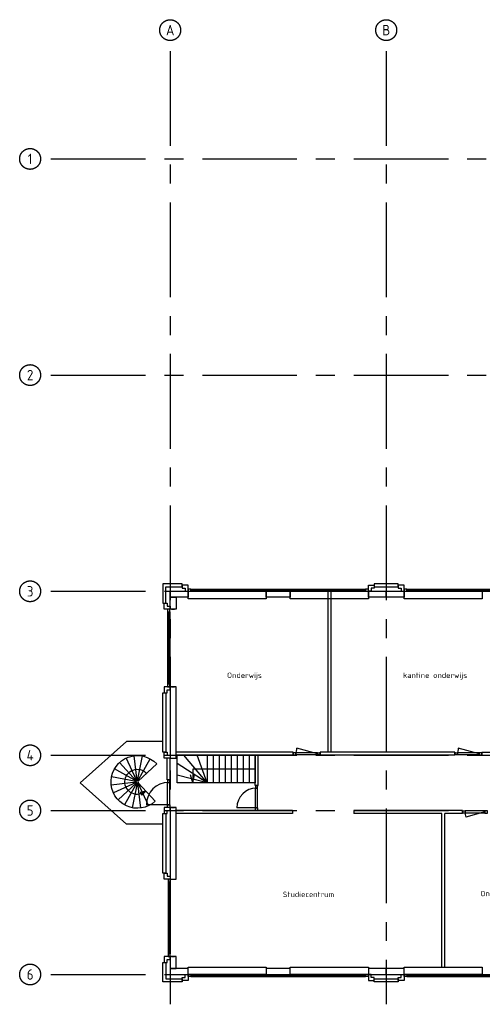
# Model space of a CAD drawing. Extents: x 6178 to 48598, y 7906 to 40924.
# Tile 1 of 2: x 6178 to 21703, y 7906 to 40924. Entities that reach past the tile are written whole.
import ezdxf
from ezdxf.enums import TextEntityAlignment as Align

# ---------------------------------------------------------------- set-up
doc = ezdxf.new("R2010")
doc.units = 0
doc.header["$LTSCALE"] = 100
doc.linetypes.add('CENTER', pattern=[50.8, 31.75, -6.35, 6.35, -6.35])
doc.layers.get('0').update_dxf_attribs({"linetype": 'CONTINUOUS'})
for name, color, linetype in [('AL21----', 8, 'CONTINUOUS'), ('AL22----', 8, 'CONTINUOUS'), ('AL24----', 8, 'CONTINUOUS'), ('AL28----', 8, 'CONTINUOUS'), ('AL31----', 8, 'CONTINUOUS'), ('AL32----', 8, 'CONTINUOUS'), ('BL$7----', 1, 'CENTER'), ('text', 1, 'CONTINUOUS')]:
    doc.layers.add(name, color=color, linetype=linetype)
doc.styles.add('BURO-018', font='Isocp.shx', dxfattribs={"height": 180})
doc.styles.add('BURO-035', font='Isocp.shx', dxfattribs={"height": 350})

# ---------------------------------------------------------------- blocks, each defined once
blk = doc.blocks.new('*U28', base_point=(19722, 33387))
at = {"color": 0}
for p, q in [((19687, 34687, 800), (19687, 34597, 800)), ((19757, 34687, 800), (19687, 34687, 800)), ((19757, 34597, 800), (19757, 34687, 800)), ((19687, 34597, 800), (19757, 34597, 800)), ((19687, 34597, 800), (19687, 32177, 800)), ((19722, 34597, 890), (19722, 32177, 890)), ((19757, 34597, 800), (19757, 32177, 800)), ((19687, 32177, 800), (19687, 32087, 800)), ((19757, 32177, 800), (19687, 32177, 800)), ((19687, 32087, 800), (19757, 32087, 800)), ((19757, 32087, 800), (19757, 32177, 800))]:
    blk.add_line(p, q, dxfattribs=at)
blk = doc.blocks.new('*U29', base_point=(19722, 24337))
at = {"color": 0}
for p, q in [((19687, 25637, 800), (19687, 25547, 800)), ((19757, 25637, 800), (19687, 25637, 800)), ((19687, 25547, 800), (19757, 25547, 800)), ((19687, 25547, 800), (19687, 23127, 800)), ((19722, 25547, 890), (19722, 23127, 890)), ((19757, 25547, 800), (19757, 25637, 800)), ((19757, 25547, 800), (19757, 23127, 800)), ((19687, 23127, 800), (19687, 23037, 800)), ((19757, 23127, 800), (19687, 23127, 800)), ((19757, 23037, 800), (19757, 23127, 800)), ((19687, 23037, 800), (19757, 23037, 800))]:
    blk.add_line(p, q, dxfattribs=at)
blk = doc.blocks.new('*U30', base_point=(19722, 28501))
at = {"color": 0}
for p, q in [((19687, 28966), (19687, 28876)), ((19757, 28966), (19687, 28966)), ((19687, 28876), (19757, 28876)), ((19687, 28127), (19687, 28876)), ((19757, 28876), (19757, 28966)), ((19757, 28127), (19757, 28876)), ((19722, 28127), (18972, 28127)), ((19687, 28037), (19687, 28127)), ((19687, 28127), (19757, 28127)), ((19757, 28127), (19757, 28037)), ((19757, 28037), (19687, 28037))]:
    blk.add_line(p, q, dxfattribs=at)
blk.add_arc((19722, 28127), 749, 90, 180, dxfattribs=at)
blk = doc.blocks.new('*U32', base_point=(23247, 22387))
at = {"color": 0}
for p, q in [((20222, 22422, 800), (20312, 22422, 800)), ((20222, 22352, 800), (20222, 22422, 800)), ((20312, 22352, 800), (20222, 22352, 800)), ((20312, 22422, 800), (20312, 22352, 800)), ((20312, 22422, 800), (26182, 22422, 800)), ((20312, 22387, 890), (26182, 22387, 890)), ((20312, 22352, 800), (26182, 22352, 800)), ((26182, 22422, 800), (26272, 22422, 800)), ((26182, 22352, 800), (26182, 22422, 800)), ((26272, 22352, 800), (26182, 22352, 800)), ((26272, 22422, 800), (26272, 22352, 800))]:
    blk.add_line(p, q, dxfattribs=at)
blk = doc.blocks.new('*U11', base_point=(29819, 29837))
at = {"color": 0}
for p, q in [((29369, 29872), (29459, 29872)), ((29369, 29802), (29369, 29872)), ((29459, 29802), (29369, 29802)), ((29459, 29872), (29459, 29802)), ((30179, 29872), (29459, 29872)), ((30179, 29802), (29459, 29802)), ((30179, 29837), (29483, 30023)), ((30269, 29872), (30179, 29872)), ((30179, 29872), (30179, 29802)), ((30179, 29802), (30269, 29802)), ((30269, 29802), (30269, 29872))]:
    blk.add_line(p, q, dxfattribs=at)
blk.add_arc((30179, 29837), 720, 165, 180, dxfattribs=at)
blk = doc.blocks.new('*U12', base_point=(26188, 29837))
at = {"color": 0}
for p, q in [((25828, 29872), (25738, 29872)), ((25738, 29872), (25738, 29802)), ((25738, 29802), (25828, 29802)), ((25828, 29802), (25828, 29872)), ((26548, 29872), (25828, 29872)), ((26548, 29802), (25828, 29802)), ((26548, 29837), (25853, 30023)), ((26548, 29802), (26548, 29872)), ((26548, 29872), (26638, 29872)), ((26638, 29802), (26548, 29802)), ((26638, 29872), (26638, 29802))]:
    blk.add_line(p, q, dxfattribs=at)
blk.add_arc((26548, 29837), 720, 165, 180, dxfattribs=at)
blk = doc.blocks.new('*U13', base_point=(29847, 27887))
at = {"color": 0}
for p, q in [((29426, 27922), (29516, 27922)), ((29426, 27852), (29426, 27922)), ((29516, 27852), (29426, 27852)), ((29516, 27922), (29516, 27852)), ((30178, 27922), (29516, 27922)), ((30178, 27852), (29516, 27852)), ((30178, 27887), (29539, 27715)), ((30268, 27922), (30178, 27922)), ((30178, 27922), (30178, 27852)), ((30178, 27852), (30268, 27852)), ((30268, 27852), (30268, 27922))]:
    blk.add_line(p, q, dxfattribs=at)
blk.add_arc((30178, 27887), 662, 180, 195, dxfattribs=at)
blk = doc.blocks.new('*U14', base_point=(23322, 28357))
at = {"color": 0}
for p, q in [((23287, 28777), (23287, 28687)), ((23357, 28777), (23287, 28777)), ((23357, 28687), (23357, 28777)), ((23287, 28687), (23357, 28687)), ((23287, 28027), (23287, 28687)), ((23357, 28027), (23357, 28687)), ((23322, 28027), (22662, 28027)), ((23287, 27937), (23287, 28027)), ((23287, 28027), (23357, 28027)), ((23357, 27937), (23287, 27937)), ((23357, 28027), (23357, 27937))]:
    blk.add_line(p, q, dxfattribs=at)
blk.add_arc((23322, 28027), 660, 90, 180, dxfattribs=at)
blk = doc.blocks.new('114-35I')
at = {"color": 0, "linetype": 'Continuous'}
for p, q in [((0, 0), (-925, 0)), ((-925, 0), (-925, -2621)), ((0, -2621), (0, 0)), ((0, -1008), (-925, -225)), ((0, -1008), (-649, 0)), ((0, -1008), (-258, 0)), ((-462, -2621), (-462, -522)), ((-462, -522), (0, -522)), ((0, -522), (-274, -445)), ((0, -522), (-269, -587)), ((0, -1008), (-925, -669)), ((-925, -1008), (0, -1008)), ((-925, -1210), (0, -1210)), ((-925, -1411), (0, -1411)), ((-925, -1613), (0, -1613)), ((-925, -1814), (0, -1814)), ((-925, -2016), (0, -2016)), ((-925, -2218), (0, -2218)), ((-925, -2419), (0, -2419)), ((-925, -2621), (0, -2621))]:
    blk.add_line(p, q, dxfattribs=at)
blk = doc.blocks.new('114-35G')
at = {"color": 0, "linetype": 'Continuous'}
for p, q in [((-24, 32), (-520, 716)), ((-12, 38), (-273, 842)), ((0, 40), (0, 885)), ((12, 38), (273, 842)), ((24, 32), (520, 716)), ((-32, 24), (-716, 520)), ((32, 24), (716, 520)), ((-40, 0), (-885, 0)), ((-38, 12), (-842, 273)), ((38, 12), (842, 273)), ((40, 0), (885, 0)), ((0, -40), (0, -885)), ((0, -423), (174, -330)), ((12, -38), (273, -842)), ((24, -32), (520, -716)), ((32, -24), (716, -520)), ((38, -12), (842, -273)), ((174, -330), (197, -429)), ((0, -423), (197, -429))]:
    blk.add_line(p, q, dxfattribs=at)
blk.add_circle((0, 0), 40, dxfattribs=at)
for radius in [885, 422]:
    blk.add_arc((0, 0), radius, 270, 180, dxfattribs=at)

msp = doc.modelspace()

# ---------------------------------------------------------------- linework, layer by layer
at = {"layer": 'AL21----', "linetype": 'Continuous'}
for p, q in [((11278, 21156), (11378, 21156)), ((11278, 18556), (11378, 18556)), ((11128, 15435), (11128, 16156)), ((11228, 15435), (11228, 16156)), ((11128, 15435), (11228, 15435)), ((11278, 14506), (11378, 14506)), ((11278, 12106), (11378, 12106)), ((11278, 9506), (11378, 9506))]:
    msp.add_line(p, q, dxfattribs=at)
at = {"layer": 'AL22----'}
for p, q in [((16515, 21756), (16515, 16356)), ((16615, 21756), (16615, 16356)), ((21683, 16356), (23765, 16356)), ((21683, 16256), (23917, 16256)), ((20340, 9156), (20340, 14306)), ((20440, 9156), (20440, 14306))]:
    msp.add_line(p, q, dxfattribs=at)
at = {"layer": 'AL22----', "linetype": 'Continuous'}
for p, q in [((15358, 16356), (11428, 16356)), ((15358, 16256), (11428, 16256)), ((14078, 15246), (14078, 16256)), ((14178, 15246), (14178, 16256)), ((15358, 16256), (15358, 16356)), ((20783, 16356), (16258, 16356)), ((16258, 16256), (16258, 16356)), ((20783, 16256), (16258, 16256)), ((20783, 16356), (20783, 16256)), ((21683, 16356), (21683, 16256)), ((11228, 15456), (11228, 15556)), ((14078, 15246), (14178, 15246)), ((15338, 14406), (11428, 14406)), ((15338, 14306), (11428, 14306)), ((14078, 14406), (14178, 14406)), ((15338, 14406), (15338, 14306)), ((17389, 14406), (17389, 14306)), ((21033, 14406), (17389, 14406)), ((20340, 14306), (17389, 14306)), ((21033, 14306), (20440, 14306)), ((21033, 14406), (21033, 14306))]:
    msp.add_line(p, q, dxfattribs=at)
at = {"layer": 'AL24----'}
for points in [[(10978, 16716), (9761, 16716), (8209, 15331)], [(10978, 13946), (9761, 13946), (8209, 15331)]]:
    msp.add_lwpolyline(points, dxfattribs=at)
at = {"layer": 'AL28----'}
for points in [[(10978, 22006), (10978, 21356), (11078, 21356), (11078, 21906)], [(11078, 21906), (11628, 21906), (11628, 22006), (10978, 22006)], [(10978, 8656), (10978, 9306), (11078, 9306), (11078, 8756)], [(11078, 8756), (11628, 8756), (11628, 8656), (10978, 8656)]]:
    msp.add_lwpolyline(points, dxfattribs=at)
for points in [[(11828, 21756), (11828, 21956), (11628, 21956), (11628, 21856), (11728, 21856), (11728, 21756)], [(17878, 21756), (17878, 21956), (18078, 21956), (18078, 21856), (17978, 21856), (17978, 21756)], [(18078, 21906), (18878, 21906), (18878, 22006), (18078, 22006)], [(19078, 21756), (19078, 21956), (18878, 21956), (18878, 21856), (18978, 21856), (18978, 21756)], [(11228, 21556), (11228, 21756), (11828, 21756), (11828, 21556)], [(11228, 21556), (11428, 21556), (11428, 21156), (11228, 21156)], [(14453, 21556), (14453, 21756), (15253, 21756), (15253, 21556)], [(17878, 21556), (17878, 21756), (18478, 21756), (18478, 21556)], [(18478, 21556), (18478, 21756), (19078, 21756), (19078, 21556)], [(11228, 21156), (11028, 21156), (11028, 21356), (11128, 21356), (11128, 21256), (11228, 21256)], [(11228, 18556), (11028, 18556), (11028, 18356), (11128, 18356), (11128, 18456), (11228, 18456)], [(11428, 18556), (11228, 18556), (11228, 16156), (11428, 16156)], [(11078, 18356), (11078, 16356), (10978, 16356), (10978, 18356)], [(11228, 16156), (11028, 16156), (11028, 16356), (11128, 16356), (11128, 16256), (11228, 16256)], [(11078, 14306), (11078, 12306), (10978, 12306), (10978, 14306)], [(11228, 14506), (11028, 14506), (11028, 14306), (11128, 14306), (11128, 14406), (11228, 14406)], [(11428, 14506), (11228, 14506), (11228, 12106), (11428, 12106)], [(11228, 12106), (11028, 12106), (11028, 12306), (11128, 12306), (11128, 12206), (11228, 12206)], [(11228, 9506), (11028, 9506), (11028, 9306), (11128, 9306), (11128, 9406), (11228, 9406)], [(11228, 9106), (11428, 9106), (11428, 9506), (11228, 9506)], [(11228, 9106), (11228, 8906), (11828, 8906), (11828, 9106)], [(14453, 9106), (14453, 8906), (15253, 8906), (15253, 9106)], [(17878, 9106), (17878, 8906), (18478, 8906), (18478, 9106)], [(18478, 9106), (18478, 8906), (19078, 8906), (19078, 9106)], [(11828, 8906), (11828, 8706), (11628, 8706), (11628, 8806), (11728, 8806), (11728, 8906)], [(17878, 8906), (17878, 8706), (18078, 8706), (18078, 8806), (17978, 8806), (17978, 8906)], [(18078, 8756), (18878, 8756), (18878, 8656), (18078, 8656)], [(19078, 8906), (19078, 8706), (18878, 8706), (18878, 8806), (18978, 8806), (18978, 8906)]]:
    msp.add_lwpolyline(points, close=True, dxfattribs=at)
at = {"layer": 'AL31----'}
for points in [[(11828, 21756), (14453, 21756), (14453, 21506), (11828, 21506)], [(15253, 21756), (17878, 21756), (17878, 21506), (15253, 21506)], [(19078, 21756), (21703, 21756), (21703, 21506), (19078, 21506)], [(11828, 9156), (14453, 9156), (14453, 8906), (11828, 8906)], [(15253, 9156), (17878, 9156), (17878, 8906), (15253, 8906)], [(19078, 9156), (21703, 9156), (21703, 8906), (19078, 8906)]]:
    msp.add_lwpolyline(points, close=True, dxfattribs=at)
at = {"layer": 'BL$7----'}
for p, q in [((11228, 39874), (11228, 7906)), ((18478, 39874), (18478, 7906)), ((7228, 36256), (48598, 36256)), ((7228, 29006), (48598, 29006)), ((7228, 21756), (48598, 21756)), ((7228, 16256), (48598, 16256)), ((7228, 14406), (48598, 14406)), ((7228, 8906), (48598, 8906))]:
    msp.add_line(p, q, dxfattribs=at)
for centre in [(11228, 40574), (18478, 40574), (6528, 36256), (6528, 29006), (6528, 21756), (6528, 16256), (6528, 14406), (6528, 8906)]:
    msp.add_circle(centre, 350, dxfattribs=at)

# ---------------------------------------------------------------- block references
at = {"layer": 'AL24----'}
for name, p, xscale, rotation in [('114-35G', (10128, 15365), -0.9999999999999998, 42.8005572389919), ('114-35I', (11462, 15331), -1, 90)]:
    msp.add_blockref(name, p, dxfattribs=dict(at, xscale=xscale, rotation=rotation))
at = {"layer": 'AL31----', "xscale": -1, "rotation": 180}
for p in [(14853, 21791, -800), (22103, 21791, -800)]:
    msp.add_blockref('*U32', p, dxfattribs=at)
at = {"layer": 'AL31----'}
for name, p in [('*U28', (11178, 19856)), ('*U30', (11178, 14971)), ('*U29', (11193, 10806, -800)), ('*U32', (14853, 8871, -800)), ('*U32', (22103, 8871, -800))]:
    msp.add_blockref(name, p, dxfattribs=at)
at = {"layer": 'AL32----'}
for name, p in [('*U12', (15808, 16306)), ('*U11', (21233, 16306)), ('*U14', (14128, 14826)), ('*U13', (21454, 14356))]:
    msp.add_blockref(name, p, dxfattribs=at)

# ---------------------------------------------------------------- texts
at = {"layer": 'BL$7----', "color": 3, "style": 'BURO-035'}
for s, p in [('A', (11228, 40574)), ('B', (18478, 40574)), ('1', (6528, 36256)), ('2', (6528, 29006)), ('3', (6528, 21756)), ('4', (6528, 16256)), ('5', (6528, 14406)), ('6', (6528, 8906))]:
    msp.add_text(s, height=350, dxfattribs=at).set_placement(p, align=Align.MIDDLE)
at = {"layer": 'text', "color": 1, "style": 'BURO-018'}
for s, p in [('Onderwijs', (13720, 18913)), ('kantine onderwijs', (20119, 18913)), ('Studiecentrum', (15867, 11593)), ('Onderwijs', (22224, 11593))]:
    msp.add_text(s, height=180, dxfattribs=at).set_placement(p, align=Align.MIDDLE)

doc.saveas('drawing.dxf')
